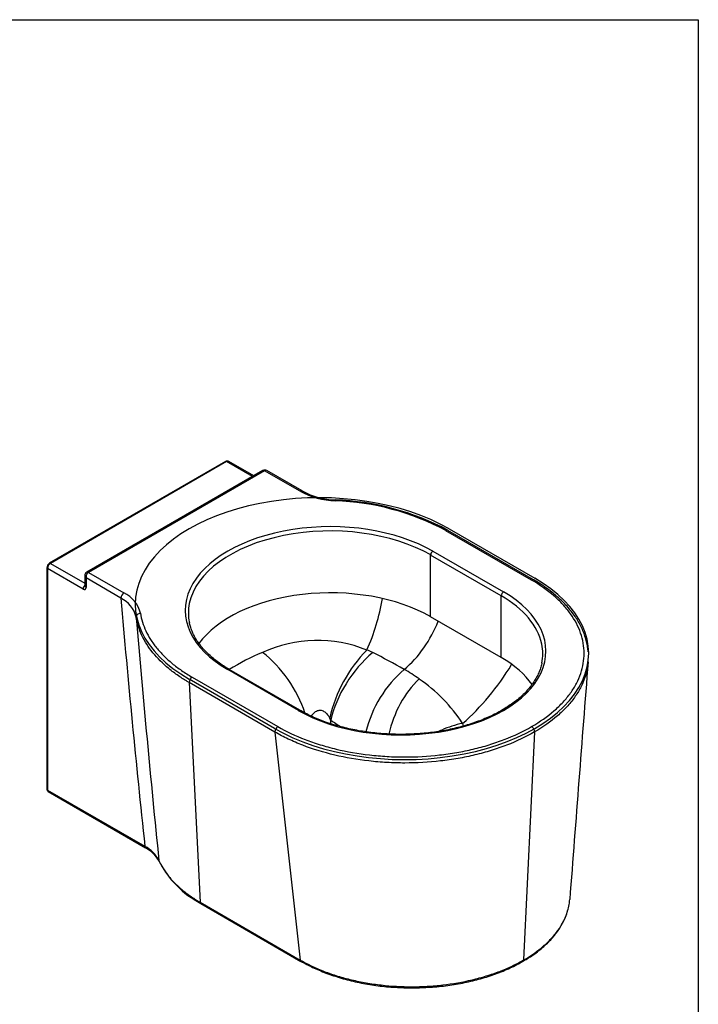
# Model space of a CAD drawing. Header units: millimetres. Extents: x 11 to 285, y 7 to 203.
# Tile 9 of 9: x 204 to 284, y 86 to 203. Entities that reach past the tile are written whole.
import ezdxf

# ---------------------------------------------------------------- set-up
doc = ezdxf.new("R2010")
doc.units = ezdxf.units.MM
for name, color, linetype in [('1', 7, 'Continuous'), ('BUCKET_HUNG_WC', 7, 'Continuous'), ('Default', 7, 'Continuous')]:
    doc.layers.add(name, color=color, linetype=linetype)

# ---------------------------------------------------------------- blocks, each defined once
blk = doc.blocks.new('SE6')
at = {"layer": 'BUCKET_HUNG_WC', "color": 7, "linetype": 'Continuous'}
for p, q in [((228.14, 150.31), (207.19, 138.21)), ((228.27, 150.3), (207.32, 138.2)), ((231.34, 148.52), (228.27, 150.3)), ((231.49, 148.61), (228.52, 150.32)), ((232.59, 149.24), (211.64, 137.15)), ((232.78, 149.22), (211.83, 137.13)), ((237, 146.79), (232.78, 149.22)), ((237.25, 146.81), (233.05, 149.23)), ((264.53, 136.21), (254.34, 142.09)), ((264.78, 136.23), (254.59, 142.12)), ((254.74, 142.31), (264.9, 136.44)), ((252.8, 139.66), (261.19, 134.81)), ((207.32, 138.2), (211.42, 135.84)), ((252.53, 131.85), (252.53, 139.2)), ((260.93, 134.35), (252.53, 139.2)), ((206.89, 137.69), (206.89, 111.36)), ((206.97, 137.59), (206.97, 111.26)), ((211.21, 135.14), (206.97, 137.59)), ((211.83, 137.13), (216.05, 134.69)), ((211.42, 136.74), (211.42, 135.55)), ((211.56, 136.47), (211.56, 135.34)), ((215.7, 134.08), (211.56, 136.47)), ((260.93, 127), (260.93, 134.35)), ((260.93, 127), (252.53, 131.85)), ((236.8, 120.72), (228.4, 125.57)), ((236.98, 120.74), (228.59, 125.59)), ((233.97, 118.58), (223.8, 124.45)), ((224.18, 124.68), (234.37, 118.8)), ((223.82, 124.03), (225.12, 97.92)), ((234.02, 118.15), (223.82, 124.03)), ((240.66, 119.14), (240.66, 119.56)), ((234.02, 118.15), (237.03, 91.04)), ((264.88, 118.16), (263.59, 91.05)), ((206.97, 111.26), (218.56, 104.57)), ((207.04, 111.09), (218.63, 104.39)), ((225.12, 97.92), (237.03, 91.04)), ((225.19, 97.77), (237.11, 90.89))]:
    blk.add_line(p, q, dxfattribs=at)
for centre, radius, start, end in [((232.81, 148.85), 0.453, 57.3609, 119.4176), ((241.52, 155.17), 9.53, 241.6664, 268.0297), ((241.5, 154.7), 8.96, 241.7027, 268.2218), ((240.13, 115.63), 30.04, 61.7636, 87.9672), ((240.19, 115.44), 30.32, 61.6562, 88.0576), ((207.53, 137.67), 0.636, 121.6967, 178.3033), ((211.86, 136.76), 0.444, 120.2286, 183.6536), ((214.48, 131.4), 3.65, 13.7654, 64.4141), ((1381.69, 232.13), 1170.1, 184.80674, 186.25871), ((214.12, 130.94), 3.51, 14.2552, 63.2873), ((221.32, 138.37), 25.85, 336.124, 350.2914), ((1732.64, 258.36), 1520.39, 184.77457, 185.86985), ((239.08, 113.14), 15.89, 68.289, 114.312), ((243.42, 101.76), 28.06, 112.8124, 121.9006), ((256.92, 116.09), 16.81, 135.3587, 167.1787), ((240, 116.22), 12.7, 63.6142, 67.0209), ((216.79, 68.72), 65.56, 60.1853, 63.8895), ((20536.11, -1451.16), 20326.18, 175.548367, 175.628282), ((258.69, 114.78), 14.27, 130.6605, 166.2392), ((236.45, 103.72), 25.43, 54.6681, 59.4045), ((224.59, 124.04), 0.762, 122.5268, 180.4202), ((240.53, 108.85), 18.88, 33.1693, 55.7522), ((236.95, 117.82), 4.1, 25.0575, 29.181), ((275.76, 171.41), 62.61, 235.9052, 237.1899), ((234.78, 118.15), 0.762, 122.5268, 180.4202), ((207.2, 111.35), 0.304, 178.2219, 239.9474), ((216.75, 101.13), 3.88, 26.5919, 62.2229), ((216.84, 100.99), 3.83, 27.9276, 62.3394), ((230.54, 107.97), 11.51, 206.7073, 242.3169)]:
    blk.add_arc(centre, radius, start, end, dxfattribs=at)
for centre, major_axis, ratio, start_param, end_param in [((228.27, 150.09), (0.125, -0.217), 0.57735, 2.356194, 3.141593), ((228.27, 149.89), (-0.25, -0.433), 0.57735, 3.141593, 3.926991), ((232.78, 148.92), (0.187, -0.325), 0.57735, 2.356194, 3.141593), ((232.86, 148.77), (-0.123, -0.495), 0.69282, 2.944197, 3.729595), ((239.27, 133.38), (21.87, 0), 0.57735, 0.785398, 3.926991), ((237, 146.38), (-0.25, -0.433), 0.57735, 3.138377, 3.926991), ((241.19, 145.24), (-0.026, -0.499), 0.074141, 3.149234, 3.759025), ((240.6, 132.61), (17.25, 0), 0.57735, 0.785398, 3.926991), ((240.6, 132.31), (16.88, 0), 0.57735, 0.785398, 3.026684), ((252.8, 139.35), (-0.187, -0.325), 0.57735, 3.926991, 5.497787), ((207.32, 137.79), (-0.25, -0.433), 0.57735, 3.926991, 5.497787), ((207.32, 138), (0.125, -0.217), 0.57735, 2.356194, 3.141442), ((207.14, 137.69), (0.25, 0), 0.57735, 3.141322, 3.926991), ((211.92, 136.67), (-0.123, -0.495), 0.69282, 3.729595, 5.300392), ((211.83, 136.82), (0.187, -0.325), 0.57735, 2.356194, 3.141578), ((211.92, 136.67), (0.49, -0.142), 0.69282, 3.347187, 4.124386), ((249.44, 127.51), (-21.88, 0), 0.57735, 0.785398, 3.926991), ((211.56, 135.34), (-0.25, -0.433), 0.57735, 4.354069, 5.497787), ((211.21, 135.55), (-0.25, 0.433), 0.57735, 2.356194, 3.926991), ((211.92, 135.55), (0.5, 0), 0.57735, 3.141593, 3.926991), ((216.05, 134.28), (-0.25, -0.433), 0.57735, 3.926991, 5.497787), ((240.6, 124.96), (16.88, 0), 0.57735, 0.785398, 2.752219), ((248.99, 127.77), (-17.25, 0), 0.57735, 0.785398, 3.926991), ((261.19, 134.5), (0.187, 0.325), 0.57735, 0.785398, 2.356194), ((248.99, 127.46), (-16.87, 0), 0.57735, 3.260421, 3.926991), ((240.6, 132.31), (16.88, 0), 0.57735, 3.026684, 3.260421), ((218.02, 131.86), (-0.494, -0.078), 0.813123, 4.584671, 6.222377), ((248.08, 131.83), (-4.37, -7.58), 0.57735, 0.998959, 1.830238), ((231.79, 121.59), (-4.94, 7.22), 0.538883, 4.206505, 5.2598), ((248.99, 127.46), (-16.87, 0), 0.57735, 3.026684, 3.260421), ((246.76, 121.84), (4.93, 7.23), 0.539238, 1.080212, 2.223909), ((248.99, 120.11), (-16.88, 0), 0.57735, 3.531871, 3.926991), ((228.4, 125.27), (-0.187, -0.325), 0.57735, 3.141593, 3.926991), ((253.14, 132.2), (9.38, 16.24), 0.57735, 4.169953, 4.675431), ((253.38, 118.06), (3.34, 8.09), 0.631041, 0.954337, 1.844349), ((236.8, 120.42), (-0.187, -0.325), 0.57735, 3.141472, 3.926991), ((264.53, 118.39), (0.25, -0.433), 0.57735, 0.731878, 2.356194), ((207.14, 111.36), (0.25, 0), 0.57735, 3.141593, 3.926991), ((207.23, 111.41), (0.187, 0.325), 0.57735, 2.356194, 3.141593), ((218.82, 104.72), (0.187, 0.325), 0.57735, 2.356194, 3.103466), ((218.82, 104.72), (0.187, 0.325), 0.57735, 3.103466, 3.141593), ((220.58, 102.95), (0.342, 0.154), 0.790351, 2.870895, 3.153789), ((263.33, 91.22), (-0.187, 0.325), 0.57735, 3.113485, 3.873471)]:
    blk.add_ellipse(centre, major_axis=major_axis, ratio=ratio, start_param=start_param, end_param=end_param, dxfattribs=at)
for points, knots in [([(228.52, 150.32), (228.48, 150.34), (228.41, 150.37), (228.27, 150.37), (228.19, 150.33), (228.14, 150.31)], [0, 0, 0, 0, 0.297466, 0.611036, 1, 1, 1, 1]), ([(254.59, 142.12), (254.56, 142.14), (254.52, 142.14), (254.44, 142.14), (254.39, 142.12), (254.34, 142.09)], [0.5266968, 0.5266968, 0.5266968, 0.5266968, 0.75, 0.75, 1, 1, 1, 1]), ([(264.79, 136.23), (264.76, 136.25), (264.72, 136.26), (264.63, 136.25), (264.58, 136.24), (264.53, 136.21)], [0.508217, 0.508217, 0.508217, 0.508217, 0.75, 0.75, 1, 1, 1, 1]), ([(264.53, 118.8), (265.53, 119.37), (266.41, 120), (267.58, 121.01), (267.95, 121.36), (268.6, 122.07), (268.9, 122.43), (269.43, 123.17), (269.66, 123.55), (270.07, 124.32), (270.24, 124.72), (270.64, 125.91), (270.78, 126.7), (270.78, 127.91), (270.74, 128.31), (270.61, 129.12), (270.5, 129.52), (270.09, 130.7), (269.69, 131.47), (268.89, 132.59), (268.59, 132.96), (267.93, 133.67), (267.57, 134.01), (266.41, 135.01), (265.53, 135.64), (264.53, 136.21)], [0, 0, 0, 0, 0.125, 0.125, 0.1875, 0.1875, 0.25, 0.25, 0.3125, 0.3125, 0.375, 0.375, 0.5, 0.5, 0.5625, 0.5625, 0.625, 0.625, 0.75, 0.75, 0.8125, 0.8125, 0.875, 0.875, 1, 1, 1, 1]), ([(271.25, 127.67), (271.24, 127.87), (271.2, 128.25), (271.08, 128.89), (270.89, 129.53), (270.65, 130.18), (270.36, 130.81), (270, 131.44), (269.6, 132.06), (269.14, 132.66), (268.62, 133.25), (268.06, 133.83), (267.44, 134.38), (266.78, 134.92), (266.07, 135.43), (265.39, 135.88), (264.99, 136.12), (264.79, 136.24)], [0, 0, 0, 0, 0.057318, 0.125356, 0.19307, 0.260984, 0.32922, 0.397783, 0.466655, 0.535799, 0.605161, 0.674682, 0.744303, 0.813959, 0.883596, 0.952979, 1, 1, 1, 1]), ([(223.82, 124.03), (223.71, 124.1), (223.6, 124.16), (223.38, 124.29), (223.27, 124.36), (222.95, 124.56), (222.75, 124.7), (222.14, 125.12), (221.76, 125.4), (220.68, 126.29), (220.05, 126.92), (219.24, 127.91), (218.99, 128.25), (218.55, 128.94), (218.36, 129.29), (218.03, 130), (217.89, 130.36), (217.66, 131.08), (217.58, 131.44), (217.52, 131.81)], [0, 0, 0, 0, 0.03125, 0.03125, 0.0625, 0.0625, 0.125, 0.125, 0.25, 0.25, 0.5, 0.5, 0.625, 0.625, 0.75, 0.75, 0.875, 0.875, 1, 1, 1, 1]), ([(218.02, 132.27), (218.08, 131.91), (218.16, 131.56), (218.38, 130.86), (218.51, 130.51), (218.83, 129.82), (219.02, 129.49), (219.34, 128.98), (219.45, 128.82), (219.63, 128.57), (219.69, 128.49), (219.82, 128.32), (219.88, 128.24), (220.21, 127.83), (220.5, 127.52), (221.12, 126.9), (221.45, 126.6), (222.15, 126.02), (222.53, 125.74), (223.32, 125.2), (223.74, 124.93), (224.18, 124.68)], [0, 0, 0, 0, 0.125, 0.125, 0.25, 0.25, 0.375, 0.375, 0.4375, 0.4375, 0.46875, 0.46875, 0.5, 0.5, 0.625, 0.625, 0.75, 0.75, 0.875, 0.875, 1, 1, 1, 1]), ([(228.59, 125.59), (228.46, 125.67), (228.13, 125.86), (227.57, 126.22), (226.98, 126.66), (226.42, 127.12), (225.91, 127.59), (225.45, 128.08), (225.05, 128.59), (224.69, 129.1), (224.39, 129.63), (224.15, 130.16), (223.95, 130.7), (223.88, 131.02), (223.84, 131.2)], [0, 0, 0, 0, 0.045758, 0.132862, 0.219958, 0.307055, 0.394174, 0.481347, 0.568613, 0.656025, 0.743643, 0.831529, 0.919741, 1, 1, 1, 1]), ([(265.76, 126.39), (265.75, 126.36), (265.72, 126.15), (265.6, 125.74), (265.4, 125.2), (265.14, 124.66), (264.82, 124.13), (264.45, 123.62), (264.03, 123.11), (263.56, 122.63), (263.04, 122.15), (262.47, 121.7), (261.85, 121.26), (261.2, 120.85), (260.5, 120.45), (259.76, 120.08), (258.98, 119.74), (258.17, 119.42), (257.33, 119.13), (256.45, 118.86), (255.56, 118.63), (254.64, 118.43), (253.7, 118.25), (252.74, 118.11), (251.78, 118), (250.8, 117.93), (249.81, 117.88), (248.83, 117.87), (247.84, 117.89), (246.86, 117.95), (245.88, 118.04), (244.92, 118.16), (243.97, 118.31), (243.03, 118.49), (242.12, 118.71), (241.23, 118.95), (240.37, 119.22), (239.54, 119.52), (238.74, 119.85), (237.98, 120.2), (237.39, 120.51), (237.08, 120.69), (236.98, 120.74)], [0, 0, 0, 0, 0.004634, 0.031074, 0.057427, 0.083676, 0.109823, 0.135879, 0.161861, 0.187785, 0.213671, 0.23953, 0.265375, 0.291214, 0.317052, 0.342892, 0.368738, 0.39459, 0.420451, 0.44632, 0.472196, 0.49808, 0.523971, 0.549867, 0.575768, 0.601673, 0.62758, 0.653488, 0.679397, 0.705305, 0.731211, 0.757114, 0.783012, 0.808904, 0.83479, 0.860668, 0.886538, 0.912398, 0.938249, 0.96409, 0.989921, 1, 1, 1, 1]), ([(271.08, 125.37), (271.02, 125.12), (270.95, 124.88), (270.72, 124.22), (270.55, 123.82), (270.14, 123.03), (269.9, 122.64), (269.36, 121.88), (269.05, 121.51), (268.38, 120.79), (268.01, 120.43), (266.82, 119.39), (265.9, 118.75), (264.88, 118.16)], [0.5867367, 0.5867367, 0.5867367, 0.5867367, 0.625, 0.625, 0.6875, 0.6875, 0.75, 0.75, 0.8125, 0.8125, 0.875, 0.875, 1, 1, 1, 1]), ([(238.31, 120.06), (238.33, 120.08), (238.34, 120.1), (238.45, 120.23), (238.55, 120.35), (238.79, 120.55), (238.92, 120.64), (239.14, 120.72), (239.22, 120.74), (239.37, 120.76), (239.45, 120.75), (239.68, 120.71), (239.82, 120.63), (240.07, 120.45), (240.18, 120.33), (240.37, 120.09), (240.45, 119.96), (240.53, 119.83)], [0.2317176, 0.2317176, 0.2317176, 0.2317176, 0.25, 0.25, 0.375, 0.375, 0.5, 0.5, 0.5625, 0.5625, 0.625, 0.625, 0.75, 0.75, 0.875, 0.875, 1, 1, 1, 1]), ([(234.37, 118.8), (235.36, 118.22), (236.44, 117.71), (238.17, 117.04), (238.77, 116.84), (240, 116.46), (240.64, 116.28), (242.58, 115.82), (243.9, 115.59), (245.95, 115.35), (246.65, 115.29), (248.05, 115.21), (248.74, 115.19), (250.83, 115.19), (252.21, 115.27), (254.27, 115.5), (254.96, 115.6), (256.29, 115.83), (256.95, 115.97), (258.23, 116.27), (258.86, 116.44), (260.09, 116.82), (260.69, 117.03), (262.45, 117.71), (263.54, 118.22), (264.53, 118.8)], [0, 0, 0, 0, 0.125, 0.125, 0.1875, 0.1875, 0.25, 0.25, 0.375, 0.375, 0.4375, 0.4375, 0.5, 0.5, 0.625, 0.625, 0.6875, 0.6875, 0.75, 0.75, 0.8125, 0.8125, 0.875, 0.875, 1, 1, 1, 1]), ([(256.33, 119.18), (255.9, 119.1), (255.48, 118.98), (254.65, 118.72), (254.25, 118.56), (253.76, 118.34), (253.65, 118.3), (253.55, 118.25)], [0.0000011, 0.0000011, 0.0000011, 0.0000011, 0.125, 0.125, 0.25, 0.25, 0.2828335, 0.2828335, 0.2828335, 0.2828335]), ([(264.88, 118.16), (263.87, 117.57), (262.76, 117.05), (260.97, 116.36), (260.35, 116.15), (259.09, 115.76), (258.45, 115.58), (257.14, 115.27), (256.47, 115.13), (255.1, 114.89), (254.4, 114.79), (252.3, 114.55), (250.88, 114.47), (248.75, 114.47), (248.04, 114.49), (246.61, 114.57), (245.9, 114.63), (243.8, 114.87), (242.44, 115.1), (239.8, 115.73), (238.52, 116.12), (236.73, 116.81), (236.16, 117.06), (235.33, 117.45), (235.06, 117.58), (234.53, 117.86), (234.27, 118), (234.02, 118.15)], [0, 0, 0, 0, 0.125, 0.125, 0.1875, 0.1875, 0.25, 0.25, 0.3125, 0.3125, 0.375, 0.375, 0.5, 0.5, 0.5625, 0.5625, 0.625, 0.625, 0.75, 0.75, 0.875, 0.875, 0.9375, 0.9375, 0.96875, 0.96875, 1, 1, 1, 1]), ([(220.22, 102.87), (220.43, 102.4), (220.69, 101.95), (221.16, 101.28), (221.33, 101.06), (221.7, 100.62), (221.89, 100.41), (222.51, 99.78), (222.97, 99.38), (223.73, 98.81), (223.99, 98.63), (224.4, 98.36), (224.54, 98.27), (224.75, 98.13), (224.86, 98.07), (224.97, 98), (225.04, 97.96), (225.08, 97.94), (225.12, 97.92)], [0, 0, 0, 0, 0.25, 0.25, 0.375, 0.375, 0.5, 0.5, 0.75, 0.75, 0.875, 0.875, 0.9375, 0.9375, 0.96875, 0.984375, 0.984375, 1, 1, 1, 1]), ([(225.19, 97.77), (225.17, 97.79), (225.16, 97.8), (225.13, 97.85), (225.12, 97.88), (225.12, 97.92)], [0.5293626, 0.5293626, 0.5293626, 0.5293626, 0.75, 0.75, 1, 1, 1, 1]), ([(268.82, 96.89), (268.9, 97.14), (268.96, 97.39), (269.04, 97.84), (269.06, 98.04), (269.07, 98.24)], [0.39281253, 0.39281253, 0.39281253, 0.39281253, 0.4375, 0.4375, 0.47226342, 0.47226342, 0.47226342, 0.47226342]), ([(263.51, 90.9), (263.77, 91.05), (264.22, 91.32), (264.91, 91.79), (265.55, 92.28), (266.14, 92.79), (266.69, 93.32), (267.18, 93.86), (267.61, 94.42), (267.99, 94.99), (268.31, 95.57), (268.54, 96.07), (268.67, 96.4), (268.71, 96.52)], [0, 0, 0, 0, 0.0888691, 0.1797526, 0.270641, 0.3614427, 0.4520706, 0.5424397, 0.6324696, 0.7217979, 0.8102435, 0.8990809, 0.9527664, 0.9527664, 0.9527664, 0.9527664]), ([(263.59, 91.05), (264.47, 91.56), (265.24, 92.1), (266.26, 92.98), (266.58, 93.29), (267.16, 93.91), (267.43, 94.24), (268.13, 95.22), (268.49, 95.9), (268.76, 96.69), (268.79, 96.79), (268.82, 96.89)], [0, 0, 0, 0, 0.125, 0.125, 0.1875, 0.1875, 0.25, 0.25, 0.375, 0.375, 0.3928125, 0.3928125, 0.3928125, 0.3928125]), ([(268.76, 96.66), (268.76, 96.7), (268.78, 96.75), (268.8, 96.81), (268.8, 96.84)], [0.97383042, 0.97383042, 0.97383042, 0.97383042, 0.98821411, 1, 1, 1, 1]), ([(237.03, 91.04), (237.25, 90.91), (237.47, 90.79), (237.93, 90.55), (238.17, 90.44), (238.88, 90.1), (239.37, 89.89), (240.4, 89.49), (240.93, 89.31), (242.02, 88.98), (242.57, 88.83), (243.7, 88.56), (244.27, 88.44), (245.45, 88.23), (246.05, 88.15), (247.86, 87.94), (249.08, 87.87), (250.91, 87.87), (251.52, 87.89), (252.75, 87.96), (253.37, 88.01), (255.17, 88.22), (256.34, 88.42), (258.04, 88.83), (258.6, 88.98), (259.69, 89.32), (260.23, 89.5), (261.25, 89.9), (261.74, 90.11), (262.7, 90.56), (263.15, 90.8), (263.59, 91.05)], [0, 0, 0, 0, 0.03125, 0.03125, 0.0625, 0.0625, 0.125, 0.125, 0.1875, 0.1875, 0.25, 0.25, 0.3125, 0.3125, 0.375, 0.375, 0.5, 0.5, 0.5625, 0.5625, 0.625, 0.625, 0.75, 0.75, 0.8125, 0.8125, 0.875, 0.875, 0.9375, 0.9375, 1, 1, 1, 1]), ([(237.11, 90.89), (237.09, 90.9), (237.07, 90.92), (237.04, 90.97), (237.04, 91), (237.03, 91.04)], [0.5197508, 0.5197508, 0.5197508, 0.5197508, 0.75, 0.75, 1, 1, 1, 1]), ([(237.11, 90.9), (237.36, 90.76), (237.77, 90.53), (238.5, 90.16), (239.27, 89.82), (240.09, 89.49), (240.97, 89.18), (241.89, 88.89), (242.83, 88.63), (243.8, 88.4), (244.78, 88.21), (245.78, 88.05), (246.78, 87.92), (247.8, 87.83), (248.84, 87.77), (249.88, 87.74), (250.93, 87.74), (251.98, 87.78), (253.02, 87.85), (254.05, 87.95), (255.07, 88.09), (256.07, 88.25), (257.05, 88.46), (258.01, 88.69), (258.93, 88.95), (259.84, 89.24), (260.71, 89.56), (261.57, 89.91), (262.38, 90.29), (263.04, 90.63), (263.38, 90.83), (263.51, 90.9)], [0, 0, 0, 0, 0.031866, 0.063393, 0.096675, 0.130665, 0.166204, 0.201814, 0.237446, 0.273039, 0.308545, 0.343731, 0.378784, 0.41408, 0.449585, 0.48526, 0.521059, 0.556931, 0.592819, 0.628658, 0.664399, 0.700001, 0.73543, 0.770648, 0.805654, 0.840938, 0.876366, 0.911924, 0.947592, 0.983347, 1, 1, 1, 1])]:
    blk.add_open_spline(points, degree=3, knots=knots, dxfattribs=at)
for points in [[(271.26, 126.5), (271.23, 126.13), (271.17, 125.75), (271.08, 125.37)], [(256.33, 119.18), (256.36, 119.07), (256.39, 118.96), (256.41, 118.85)]]:
    blk.add_open_spline(points, degree=3, dxfattribs=at)

msp = doc.modelspace()

# ---------------------------------------------------------------- linework, layer by layer
at = {"layer": '1', "color": 7, "linetype": 'Continuous'}
for p, q in [((10.8564, 202.845), (284.3566, 202.845)), ((284.3566, 202.845), (284.3566, 7.2813))]:
    msp.add_line(p, q, dxfattribs=at)

# ---------------------------------------------------------------- block references
at = {"layer": 'Default'}
msp.add_blockref('SE6', (0, 0), dxfattribs=at)

doc.saveas('drawing.dxf')
